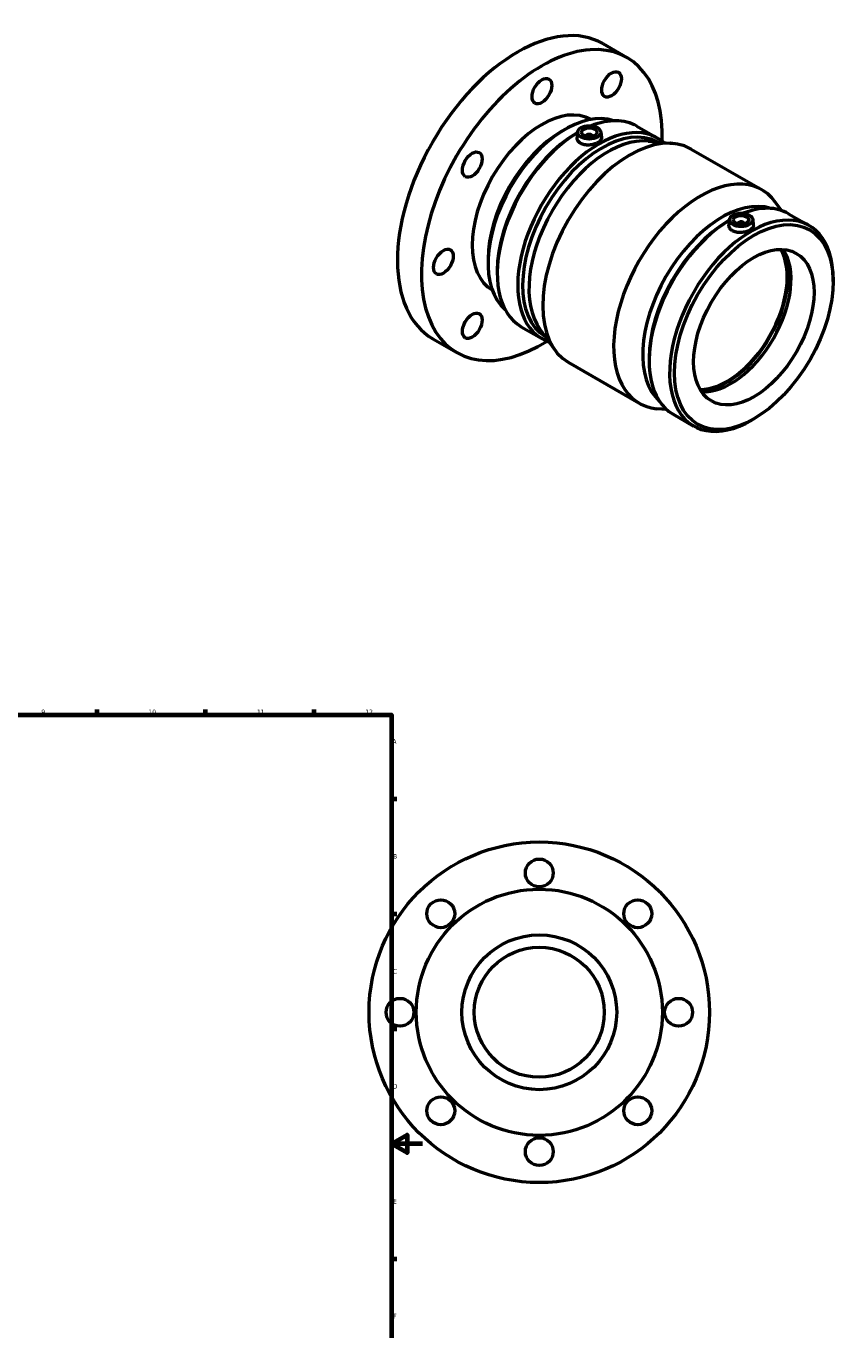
# Model space of a CAD drawing. Header units: millimetres. Extents: x -119 to 1111, y -665 to 1019.
# Tile 7 of 7: x 585 to 1111, y 177 to 1019. Entities that reach past the tile are written whole.
import ezdxf

# ---------------------------------------------------------------- set-up
doc = ezdxf.new("R2010")
doc.units = ezdxf.units.MM
doc.layers.add('Border (ANSI)', color=7, linetype='Continuous', lineweight=70)
doc.layers.add('Visible (ANSI)', color=7, linetype='Continuous', lineweight=50)
doc.styles.add('Note Text (ANSI)', font='tahoma.ttf')

# ---------------------------------------------------------------- blocks, each defined once
blk = doc.blocks.new('Borders Default Border')
at = {"layer": 'Border (ANSI)'}
for p, q in [((630.75, 574), (630.75, 577.45)), ((700.83, 574), (700.83, 577.45)), ((770.92, 574), (770.92, 577.45)), ((821, 519.75), (824.45, 519.75)), ((821, 445.5), (824.45, 445.5)), ((821, 371.25), (824.45, 371.25)), ((821, 222.75), (824.45, 222.75))]:
    blk.add_line(p, q, dxfattribs=at)
at = {"layer": 'Border (ANSI)', "flags": 128}
for points in [[(20, 20), (20, 574), (821, 574), (821, 20), (20, 20)], [(841, 297), (821, 297), (831, 302.77), (831, 291.23), (821, 297)]]:
    blk.add_lwpolyline(points, dxfattribs=at)
at = {"layer": 'Border (ANSI)', "attachment_point": 7, "style": 'Note Text (ANSI)'}
for s, insert, char_height in [('9', (594.7, 574.34), 3.05), ('10', (663.96, 574.34), 3.048), ('11', (734.04, 574.4), 3.048), ('12', (804.13, 574.4), 3.048), ('A', (821.63, 555.35), 3.05), ('B', (821.99, 481.1), 3.05), ('C', (821.8, 406.8), 3.05), ('D', (821.81, 332.6), 3.05), ('E', (822.05, 258.35), 3.05), ('F', (822.14, 184.1), 3.05)]:
    blk.add_mtext(s, dxfattribs=dict(at, insert=insert, char_height=char_height))

msp = doc.modelspace()

# ---------------------------------------------------------------- linework, layer by layer
at = {"layer": 'Visible (ANSI)'}
for p, q in [((957.4699, 1007.6091), (973.0263, 998.6507)), ((930.9352, 950.9867), (933.1751, 952.2865)), ((979.4024, 954.2789), (992.6368, 946.6578)), ((940.3262, 949.5799), (941.1897, 950.081)), ((941.2412, 950.5609), (940.8523, 946.9344)), ((946.7269, 947.8422), (946.7269, 947.6559)), ((950.7269, 947.8422), (950.7269, 947.6559)), ((956.2127, 950.5609), (956.606, 946.8923)), ((986.8192, 944.6894), (1003.1731, 943.0991)), ((1014.5629, 939.5357), (1060.3834, 913.1494)), ((1072.9642, 899.8205), (1069.1823, 905.0869)), ((1038.4727, 893.0611), (1039.3361, 893.5622)), ((1039.3876, 894.0422), (1038.9987, 890.4156)), ((1054.3591, 894.0422), (1054.7524, 890.3735)), ((1077.5488, 897.7602), (1090.7832, 890.139)), ((1044.8733, 891.1371), (1044.8733, 891.3234)), ((1048.8733, 891.1371), (1048.8733, 891.3234)), ((883.3372, 868.3315), (883.3372, 865.7417)), ((889.2676, 860.9152), (889.2676, 859.0894)), ((1106.3326, 853.9832), (1106.3326, 855.809)), ((847.6829, 816.9607), (863.2392, 808.0024)), ((904.8171, 824.7594), (918.0514, 817.1382)), ((916.8338, 823.1578), (926.4179, 809.8115)), ((935.2168, 801.7489), (981.0373, 775.3627)), ((987.4141, 804.3964), (987.4141, 802.5706)), ((998.8803, 771.1718), (992.4271, 771.7993)), ((1002.9635, 768.2406), (1016.1978, 760.6194)), ((1055.274, 765.3185), (1053.6949, 764.4021))]:
    msp.add_line(p, q, dxfattribs=at)
for centre, radius in [((916.4637, 381.9274), 110), ((916.4637, 471.9274), 9), ((916.4637, 381.9274), 79.5), ((852.8241, 445.567), 9), ((980.1034, 445.567), 9), ((916.4637, 381.9274), 50), ((916.4637, 381.9274), 42), ((826.4637, 381.9274), 9), ((1006.4637, 381.9274), 9), ((852.8241, 318.2878), 9), ((980.1034, 318.2878), 9), ((916.4637, 291.9274), 9)]:
    msp.add_circle(centre, radius, dxfattribs=at)
for centre, major_axis, ratio, start_param, end_param in [((902.5764, 912.2849), (54.8935, 95.3242), 0.57809312, 0, 3.14159265), ((918.1328, 903.3266), (54.8935, 95.3242), 0.57809312, 5.45554184, 10.25242143), ((918.1328, 903.3266), (31.7781, 55.1836), 0.57809312, 0.00677732, 3.13481533), ((933.3685, 894.5529), (-35.309, -61.3151), 0.57809312, 3.25272833, 6.17204964), ((955.3441, 881.898), (37.2927, 64.7598), 0.57809312, 6.16715974, 9.54080353), ((956.9293, 880.9851), (36.1739, 62.817), 0.57809312, 0.01640848, 3.12518417), ((974.8899, 870.6423), (39.6731, 68.8934), 0.57809312, 0, 3.14159265), ((942.1097, 889.5191), (37.2927, 64.7598), 0.57809312, 0, 0.63063434), ((931.1199, 895.8477), (-33.7221, -58.5594), 0.57809312, 3.92892453, 5.49585344), ((942.1097, 889.5191), (-37.2927, -64.7598), 0.57809312, 3.94248108, 6.28318531), ((940.5245, 890.432), (-36.1739, -62.817), 0.57809312, 3.92892453, 5.49585344), ((961.0306, 878.6234), (36.1739, 62.817), 0.57809312, 0.2562514, 2.88534126), ((948.7269, 947.8422), (-2, 0), 0.5758617, 2.97290348, 6.45187448), ((1020.7104, 844.256), (39.6731, 68.8934), 0.57809312, 6.02693391, 9.68102936), ((1034.5697, 836.275), (36.1739, 62.817), 0.57809312, 0.12257125, 3.0190214), ((1040.2562, 833.0004), (37.2927, 64.7598), 0.57809312, 0, 0.63063434), ((1040.2562, 833.0004), (-37.2927, -64.7598), 0.57809312, 3.94248108, 6.28318531), ((1038.6709, 833.9133), (-36.1739, -62.817), 0.57809312, 3.92892453, 5.49585344), ((1053.4905, 825.3792), (37.2927, 64.7598), 0.57809312, 5.49585344, 10.21210983), ((1046.8733, 891.3234), (-2, 0), 0.5758617, 2.97290348, 6.45187448), ((1037.7629, 834.4361), (-27.4468, -47.6621), 0.57809312, 0.31958391, 2.82200874), ((1037.7629, 834.4361), (-27.8208, -48.3116), 0.57809312, 0.33788105, 2.80371161), ((1040.2562, 833.0004), (-27.4468, -47.6621), 0.57809312, 0.27227987, 2.86931278)]:
    msp.add_ellipse(centre, major_axis=major_axis, ratio=ratio, start_param=start_param, end_param=end_param, dxfattribs=at)
for centre, major_axis, ratio in [((918.1328, 976.9058), (-4.4913, -7.7993), 0.57809312), ((963.1328, 981.2687), (-4.4913, -7.7993), 0.57809312), ((948.7269, 950.2948), (-7.5, 0), 0.5758617), ((948.7269, 950.2948), (-5, 0), 0.5758617), ((873.1328, 929.4412), (-4.4913, -7.7993), 0.57809312), ((1055.0758, 824.4663), (-36.1739, -62.817), 0.57809312), ((1046.8733, 893.776), (-7.5, 0), 0.5758617), ((1046.8733, 893.776), (-5, 0), 0.5758617), ((854.4931, 866.679), (-4.4913, -7.7993), 0.57809312), ((1055.0758, 824.4663), (-27.4468, -47.6621), 0.57809312), ((873.1328, 825.3844), (-4.4913, -7.7993), 0.57809312)]:
    msp.add_ellipse(centre, major_axis=major_axis, ratio=ratio, dxfattribs=at)
for points, knots in [([(956.6054, 946.8923), (956.6149, 946.8065), (956.6194, 946.7214), (956.6151, 946.1102), (956.4136, 945.5482), (955.6037, 944.4943), (954.9952, 944.0014), (953.5935, 943.1942), (952.7067, 942.826), (950.7648, 942.2952), (949.7095, 942.1335), (947.7288, 942.0431), (946.671, 942.1088), (944.7242, 942.5045), (943.8351, 942.8355), (942.4318, 943.6436), (941.8256, 944.1737), (941.0254, 945.3599), (940.8313, 946.0151), (940.8357, 946.7297), (940.8416, 946.8317), (940.853, 946.9343)], [0.54781791, 0.54781791, 0.54781791, 0.54781791, 0.59535776, 0.59535776, 0.89271716, 0.89271716, 1.19007655, 1.19007655, 1.48743595, 1.48743595, 1.78479534, 1.78479534, 2.08247422, 2.08247422, 2.3801531, 2.3801531, 2.67783199, 2.67783199, 2.97551087, 2.97551087, 3.02445094, 3.02445094, 3.02445094, 3.02445094]), ([(1041.2799, 886.7208), (1040.5783, 887.1249), (1039.972, 887.6549), (1039.1718, 888.8412), (1038.9778, 889.4964), (1038.9821, 890.211), (1038.988, 890.3129), (1038.9994, 890.4156)], [0, 0, 0, 0, 0.297678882, 0.297678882, 0.595357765, 0.595357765, 0.644297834, 0.644297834, 0.644297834, 0.644297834]), ([(1054.7518, 890.3735), (1054.7613, 890.2878), (1054.7658, 890.2026), (1054.7615, 889.5914), (1054.56, 889.0294), (1053.7502, 887.9755), (1053.1417, 887.4826), (1051.7399, 886.6754), (1050.8532, 886.3072), (1048.9112, 885.7765), (1047.8559, 885.6148), (1045.8753, 885.5244), (1044.8175, 885.5901), (1042.8706, 885.9858), (1041.9815, 886.3168), (1041.2799, 886.7208)], [2.92797101, 2.92797101, 2.92797101, 2.92797101, 2.97551087, 2.97551087, 3.27287026, 3.27287026, 3.57022966, 3.57022966, 3.86758905, 3.86758905, 4.16494844, 4.16494844, 4.46262733, 4.46262733, 4.76030621, 4.76030621, 4.76030621, 4.76030621])]:
    msp.add_open_spline(points, degree=3, knots=knots, dxfattribs=at)

# ---------------------------------------------------------------- block references
msp.add_blockref('Borders Default Border', (0, 0))

doc.saveas('drawing.dxf')
